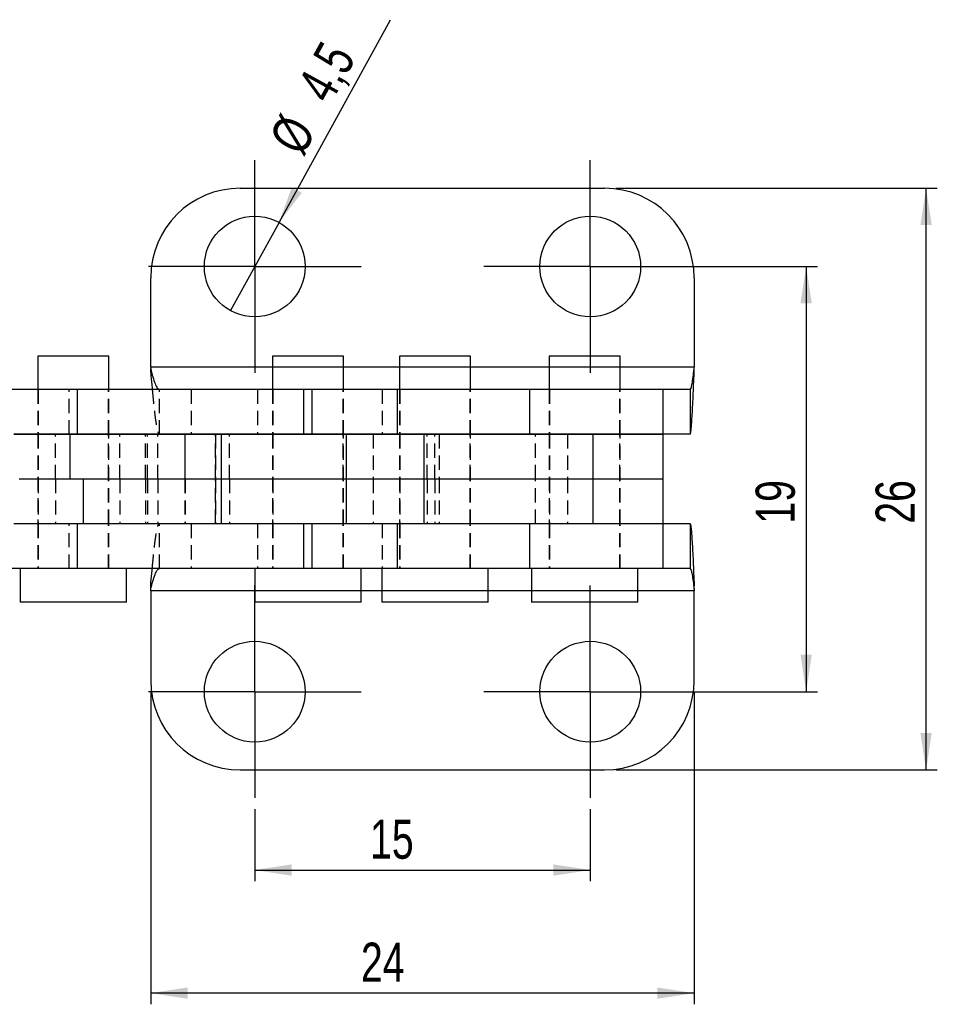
# Model space of a CAD drawing. Extents: x 23 to 201, y 8 to 142.
# Tile 6 of 28: x 64 to 105, y 8 to 52. Entities that reach past the tile are written whole.
import ezdxf

# ---------------------------------------------------------------- set-up
doc = ezdxf.new("R2010")
doc.units = 0
doc.header["$LTSCALE"] = 0.5
doc.header["$PDSIZE"] = -1
doc.linetypes.add('HIDDEN', pattern=[1.905, 1.27, -0.635])
doc.layers.get('0').update_dxf_attribs({"linetype": 'CONTINUOUS'})
doc.styles.add('SLDTEXTSTYLE0', font='TXT', dxfattribs={"width": 0.75})
doc.dimstyles.new('SLDDIMSTYLE0', dxfattribs={"dimtxt": 1.75, "dimasz": 1.651, "dimexe": 0, "dimexo": 0.0625, "dimgap": 0.4375, "dimtad": 1, "dimdec": 0, "dimrnd": 1e-09, "dimzin": 12, "dimtxsty": 'SLDTEXTSTYLE0', "dimsah": 1, "dimcen": 0.09, "dimazin": 3, "dimtfac": 1, "dimtdec": 0, "dimtofl": 0, "dimtmove": 0, "dimatfit": 3, "dimtolj": 1, "dimtzin": 12})
doc.dimstyles.new('SLDDIMSTYLE2', dxfattribs={"dimtxt": 1.75, "dimasz": 1.651, "dimexe": 0, "dimexo": 0.0625, "dimgap": 0.4375, "dimtad": 1, "dimdec": 1, "dimrnd": 1e-09, "dimzin": 12, "dimtxsty": 'SLDTEXTSTYLE0', "dimsah": 1, "dimcen": 0.09, "dimazin": 3, "dimtfac": 1, "dimtofl": 0, "dimtmove": 0, "dimatfit": 3, "dimtolj": 1, "dimtzin": 12})
doc.dimstyles.new('SLDDIMSTYLE3', dxfattribs={"dimtxt": 1.75, "dimasz": 1.651, "dimexe": 0, "dimexo": 0.0625, "dimgap": 0.4375, "dimtad": 1, "dimdec": 3, "dimrnd": 1e-09, "dimzin": 12, "dimtxsty": 'SLDTEXTSTYLE0', "dimsah": 1, "dimcen": 0.09, "dimazin": 3, "dimtfac": 1, "dimtdec": 3, "dimtofl": 0, "dimtmove": 0, "dimatfit": 3, "dimtolj": 1, "dimtzin": 12})
doc.dimstyles.new('SLDDIMSTYLE4', dxfattribs={"dimtxt": 1.75, "dimasz": 1.651, "dimexe": 0, "dimexo": 0.0625, "dimgap": 0.4375, "dimtad": 1, "dimdec": 3, "dimrnd": 1e-09, "dimzin": 12, "dimtxsty": 'SLDTEXTSTYLE0', "dimblk1": 'NONE', "dimsah": 1, "dimcen": 0, "dimazin": 3, "dimtfac": 1, "dimtdec": 3, "dimtmove": 0, "dimatfit": 3, "dimtolj": 1, "dimtzin": 12})

# ---------------------------------------------------------------- blocks, each defined once
blk = doc.blocks.new('_D_4')
at = {"color": 179, "linetype": 'CONTINUOUS'}
for p, q in [((89.89, 40.826), (99.537, 40.826)), ((99.037, 40.826), (99.037, 21.826)), ((89.89, 21.826), (99.537, 21.826))]:
    blk.add_line(p, q, dxfattribs=at)
for points in [[(99.037, 40.826), (98.783, 39.175), (99.291, 39.175)], [(99.037, 21.826), (99.291, 23.477), (98.783, 23.477)]]:
    blk.add_solid(points, dxfattribs=at)
at = {"color": 179, "linetype": 'CONTINUOUS', "insert": (96.781, 29.331, 0.1), "char_height": 1.75, "attachment_point": 1, "rotation": 90, "style": 'SLDTEXTSTYLE0'}
blk.add_mtext('19', dxfattribs=at)
blk = doc.blocks.new('_D_5')
at = {"color": 179, "linetype": 'CONTINUOUS'}
for p, q in [((69.75, 21.826), (69.75, 7.855)), ((94.032, 21.826), (94.032, 7.855)), ((94.032, 8.355), (69.75, 8.355))]:
    blk.add_line(p, q, dxfattribs=at)
for points in [[(69.75, 8.355), (71.401, 8.101), (71.401, 8.609)], [(94.032, 8.355), (92.381, 8.609), (92.381, 8.101)]]:
    blk.add_solid(points, dxfattribs=at)
at = {"color": 179, "linetype": 'CONTINUOUS', "insert": (79.142, 10.611, 5.257), "char_height": 1.75, "attachment_point": 1, "style": 'SLDTEXTSTYLE0'}
blk.add_mtext('24', dxfattribs=at)
blk = doc.blocks.new('_D_6')
at = {"color": 179, "linetype": 'CONTINUOUS'}
for p, q in [((90.532, 44.326), (104.897, 44.326)), ((104.397, 18.326), (104.397, 44.326)), ((90.532, 18.326), (104.897, 18.326))]:
    blk.add_line(p, q, dxfattribs=at)
for points in [[(104.397, 44.326), (104.143, 42.675), (104.651, 42.675)], [(104.397, 18.326), (104.651, 19.977), (104.143, 19.977)]]:
    blk.add_solid(points, dxfattribs=at)
at = {"color": 179, "linetype": 'CONTINUOUS', "insert": (102.141, 29.33, 5.257), "char_height": 1.75, "attachment_point": 1, "rotation": 90, "style": 'SLDTEXTSTYLE0'}
blk.add_mtext('26', dxfattribs=at)
blk = doc.blocks.new('_D_7')
at = {"color": 179, "linetype": 'CONTINUOUS'}
for q in [(80.466, 51.857), (73.314, 38.855)]:
    blk.add_line((75.483, 42.798), q, dxfattribs=at)
blk.add_solid([(75.483, 42.798), (76.501, 44.122), (76.056, 44.367)], dxfattribs=at)
at = {"color": 179, "linetype": 'CONTINUOUS', "char_height": 1.75, "attachment_point": 1, "rotation": 61.1848, "style": 'SLDTEXTSTYLE0'}
for s, insert in [('4,5', (76.237, 48.871, 5.257)), ('%%c', (74.989, 46.546, 5.257))]:
    blk.add_mtext(s, dxfattribs=dict(at, insert=insert))
blk = doc.blocks.new('_NONE')
blk = doc.blocks.new('_D_8')
at = {"color": 218, "linetype": 'CONTINUOUS'}
for p, q in [((74.398, 16.576), (74.398, 13.354)), ((89.39, 16.576), (89.39, 13.354)), ((74.398, 13.854), (89.39, 13.854))]:
    blk.add_line(p, q, dxfattribs=at)
for points in [[(74.398, 13.854), (76.049, 13.6), (76.049, 14.108)], [(89.39, 13.854), (87.739, 14.108), (87.739, 13.6)]]:
    blk.add_solid(points, dxfattribs=at)
at = {"color": 218, "linetype": 'CONTINUOUS', "insert": (79.549, 16.11, 5.257), "char_height": 1.75, "attachment_point": 1, "style": 'SLDTEXTSTYLE0'}
blk.add_mtext('15', dxfattribs=at)
blk = doc.blocks.new('SW_CENTERMARKSYMBOL_5')
at = {"color": 0, "linetype": 'CONTINUOUS'}
for p, q in [((0, 2.5), (0, 4.75)), ((0, 0), (0, 2.5)), ((-2.5, 0), (-4.75, 0)), ((0, 0), (-2.5, 0)), ((0, 0), (0, -2.5)), ((0, 0), (2.5, 0)), ((2.5, 0), (4.75, 0)), ((0, -2.5), (0, -4.75))]:
    blk.add_line(p, q, dxfattribs=at)
blk = doc.blocks.new('SW_CENTERMARKSYMBOL_6')
at = {"color": 0, "linetype": 'CONTINUOUS'}
for p, q in [((0, 2.5), (0, 4.75)), ((0, 0), (0, 2.5)), ((-2.5, 0), (-4.75, 0)), ((0, 0), (-2.5, 0)), ((0, 0), (0, -2.5)), ((0, 0), (2.5, 0)), ((2.5, 0), (4.75, 0)), ((0, -2.5), (0, -4.75))]:
    blk.add_line(p, q, dxfattribs=at)
blk = doc.blocks.new('SW_CENTERMARKSYMBOL_7')
at = {"color": 0, "linetype": 'CONTINUOUS'}
for p, q in [((0, 2.5), (0, 4.75)), ((0, 0), (0, 2.5)), ((-2.5, 0), (-4.75, 0)), ((0, 0), (-2.5, 0)), ((0, 0), (0, -2.5)), ((0, 0), (2.5, 0)), ((2.5, 0), (4.75, 0)), ((0, -2.5), (0, -4.75))]:
    blk.add_line(p, q, dxfattribs=at)
blk = doc.blocks.new('SW_CENTERMARKSYMBOL_8')
at = {"color": 0, "linetype": 'CONTINUOUS'}
for p, q in [((0, 2.5), (0, 4.75)), ((0, 0), (0, 2.5)), ((-2.5, 0), (-4.75, 0)), ((0, 0), (-2.5, 0)), ((0, 0), (0, -2.5)), ((0, 0), (2.5, 0)), ((2.5, 0), (4.75, 0)), ((0, -2.5), (0, -4.75))]:
    blk.add_line(p, q, dxfattribs=at)

msp = doc.modelspace()

# ---------------------------------------------------------------- linework, layer by layer
at = {"color": 7, "linetype": 'CONTINUOUS'}
for p, q in [((73.7498, 44.326244), (90.032266, 44.326244)), ((69.7498, 36.32696), (69.7498, 40.326243)), ((94.032266, 40.326243), (94.032266, 36.32696)), ((64.702136, 36.825527), (64.702136, 35.32696)), ((67.877135, 36.825527), (64.702136, 36.825527)), ((67.877135, 35.32696), (67.877135, 36.825527)), ((75.190482, 36.825527), (75.190482, 35.32696)), ((78.365482, 36.825527), (75.190482, 36.825527)), ((78.365482, 35.32696), (78.365482, 36.825527)), ((80.8623, 36.825527), (80.8623, 35.32696)), ((84.0373, 36.825527), (80.8623, 36.825527)), ((84.0373, 35.32696), (84.0373, 36.825527)), ((87.55435, 36.825527), (87.55435, 35.32696)), ((90.72935, 36.825527), (87.55435, 36.825527)), ((90.72935, 35.32696), (90.72935, 36.825527)), ((69.7498, 36.32696), (69.7498, 36.248864)), ((69.7498, 36.092671), (69.7498, 36.248864)), ((94.032266, 36.248864), (94.032266, 36.32696)), ((94.032266, 36.092671), (94.032266, 36.248864)), ((66.478037, 35.32696), (62.663249, 35.32696)), ((66.478037, 33.32696), (66.478037, 35.32696)), ((76.966384, 35.32696), (66.478037, 35.32696)), ((76.966384, 33.32696), (76.966384, 35.32696)), ((80.777982, 35.32696), (76.966384, 35.32696)), ((80.777982, 33.32696), (80.777982, 35.32696)), ((86.67664, 35.32696), (80.777982, 35.32696)), ((86.67664, 35.32696), (86.67664, 33.32696)), ((92.633919, 35.32696), (86.67664, 35.32696)), ((92.633919, 35.32696), (92.633919, 33.32696)), ((93.851081, 35.32696), (92.633919, 35.32696)), ((93.851081, 35.32696), (93.851081, 33.32696)), ((66.478037, 33.32696), (63.640389, 33.32696)), ((66.150089, 33.326244), (63.640549, 33.326244)), ((64.702136, 33.32696), (64.702136, 33.326244)), ((66.150089, 31.326243), (66.150089, 33.326244)), ((72.891927, 33.326244), (66.150089, 33.326244)), ((76.966384, 33.32696), (66.478037, 33.32696)), ((67.877135, 33.326244), (67.877135, 33.32696)), ((72.891927, 33.326244), (72.891927, 31.326243)), ((78.481509, 33.326244), (72.891927, 33.326244)), ((75.190482, 33.32696), (75.190482, 33.326244)), ((80.777982, 33.32696), (76.966384, 33.32696)), ((78.365482, 33.326244), (78.365482, 33.32696)), ((78.481509, 33.326244), (78.481509, 31.326243)), ((81.951631, 33.326244), (78.481509, 33.326244)), ((86.67664, 33.32696), (80.777982, 33.32696)), ((80.8623, 33.32696), (80.8623, 33.326244)), ((81.951631, 33.326244), (81.951631, 31.326243)), ((89.509004, 33.326244), (81.951631, 33.326244)), ((84.0373, 33.326244), (84.0373, 33.32696)), ((92.633919, 33.32696), (86.67664, 33.32696)), ((87.55435, 33.32696), (87.55435, 33.326244)), ((89.509004, 33.326244), (89.509004, 31.326243)), ((92.64185, 33.326244), (89.509004, 33.326244)), ((90.72935, 33.326244), (90.72935, 33.32696)), ((93.851081, 33.32696), (92.633919, 33.32696)), ((92.64185, 31.326243), (92.64185, 33.326244)), ((66.729365, 31.326243), (63.873154, 31.326243)), ((72.891927, 31.326243), (66.729365, 31.326243)), ((66.729365, 31.326243), (66.729365, 29.326243)), ((78.481509, 31.326243), (72.891927, 31.326243)), ((72.891927, 31.326243), (72.891927, 29.326243)), ((81.951631, 31.326243), (78.481509, 31.326243)), ((78.481509, 31.326243), (78.481509, 29.326243)), ((89.509004, 31.326243), (81.951631, 31.326243)), ((81.951631, 31.326243), (81.951631, 29.326243)), ((92.64185, 31.326243), (89.509004, 31.326243)), ((89.509004, 31.326243), (89.509004, 29.326243)), ((92.64185, 29.326243), (92.64185, 31.326243)), ((66.478037, 29.325527), (63.640389, 29.325527)), ((66.729365, 29.326243), (63.640549, 29.326243)), ((64.702136, 29.326243), (64.702136, 29.325527)), ((66.478037, 27.325527), (66.478037, 29.325527)), ((76.966384, 29.325527), (66.478037, 29.325527)), ((72.891927, 29.326243), (66.729365, 29.326243)), ((67.877135, 29.325527), (67.877135, 29.326243)), ((78.481509, 29.326243), (72.891927, 29.326243)), ((75.190482, 29.326243), (75.190482, 29.325527)), ((76.966384, 27.325527), (76.966384, 29.325527)), ((80.777982, 29.325527), (76.966384, 29.325527)), ((78.365482, 29.325527), (78.365482, 29.326243)), ((81.951631, 29.326243), (78.481509, 29.326243)), ((80.777982, 27.325527), (80.777982, 29.325527)), ((86.67664, 29.325527), (80.777982, 29.325527)), ((80.8623, 29.326243), (80.8623, 29.325527)), ((89.509004, 29.326243), (81.951631, 29.326243)), ((84.0373, 29.325527), (84.0373, 29.326243)), ((86.67664, 29.325527), (86.67664, 27.325527)), ((92.633919, 29.325527), (86.67664, 29.325527)), ((87.55435, 29.326243), (87.55435, 29.325527)), ((92.64185, 29.326243), (89.509004, 29.326243)), ((90.72935, 29.325527), (90.72935, 29.326243)), ((92.633919, 29.325527), (92.633919, 27.325527)), ((93.851081, 29.325527), (92.633919, 29.325527)), ((93.851081, 29.325527), (93.851081, 27.325527)), ((66.478037, 27.325527), (62.662666, 27.325527)), ((63.914635, 27.325527), (63.914635, 25.825527)), ((76.966384, 27.325527), (66.478037, 27.325527)), ((68.664635, 25.825527), (68.664635, 27.325527)), ((74.402982, 27.325527), (74.402982, 25.825527)), ((80.777982, 27.325527), (76.966384, 27.325527)), ((79.152982, 25.825527), (79.152982, 27.325527)), ((80.0748, 27.325527), (80.0748, 25.825527)), ((86.67664, 27.325527), (80.777982, 27.325527)), ((84.8248, 25.825527), (84.8248, 27.325527)), ((92.633919, 27.325527), (86.67664, 27.325527)), ((86.76685, 27.325527), (86.76685, 25.825527)), ((91.516851, 25.825527), (91.516851, 27.325527)), ((93.851081, 27.325527), (92.633919, 27.325527)), ((69.7498, 26.403623), (69.7498, 26.559816)), ((69.7498, 26.325527), (69.7498, 26.403623)), ((94.032266, 26.403623), (94.032266, 26.559816)), ((94.032266, 26.403623), (94.032266, 26.325527)), ((69.7498, 26.325527), (69.7498, 22.326244)), ((94.032266, 22.326244), (94.032266, 26.325527)), ((68.664635, 25.825527), (63.914635, 25.825527)), ((79.152982, 25.825527), (74.402982, 25.825527)), ((84.8248, 25.825527), (80.0748, 25.825527)), ((91.516851, 25.825527), (86.76685, 25.825527)), ((73.7498, 18.326243), (90.032266, 18.326243))]:
    msp.add_line(p, q, dxfattribs=at)
at = {"color": 8, "linetype": 'CONTINUOUS'}
for p, q in [((75.190482, 36.32696), (69.7498, 36.32696)), ((80.8623, 36.32696), (78.365482, 36.32696)), ((87.55435, 36.32696), (84.0373, 36.32696)), ((94.032266, 36.32696), (90.72935, 36.32696)), ((74.402982, 26.325527), (69.7498, 26.325527)), ((80.0748, 26.325527), (79.152982, 26.325527)), ((86.76685, 26.325527), (84.8248, 26.325527)), ((94.032266, 26.325527), (91.516851, 26.325527))]:
    msp.add_line(p, q, dxfattribs=at)
at = {"color": 7, "linetype": 'HIDDEN'}
for p, q in [((94.032266, 36.32696), (69.7498, 36.32696)), ((78.365482, 36.32696), (75.190482, 36.32696)), ((84.0373, 36.32696), (80.8623, 36.32696)), ((90.72935, 36.32696), (87.55435, 36.32696)), ((64.702136, 35.32696), (64.702136, 33.32696)), ((64.714636, 35.32696), (64.714636, 33.32696)), ((66.101234, 33.32696), (66.101234, 35.32696)), ((67.864635, 33.32696), (67.864635, 35.32696)), ((67.877135, 33.32696), (67.877135, 35.32696)), ((70.139374, 33.32696), (70.139374, 35.32696)), ((71.552222, 35.32696), (71.552222, 33.32696)), ((74.521173, 35.32696), (74.521173, 33.32696)), ((75.190482, 35.32696), (75.190482, 33.32696)), ((75.202982, 35.32696), (75.202982, 33.32696)), ((76.570001, 35.32696), (76.570001, 33.32696)), ((76.58958, 33.32696), (76.58958, 35.32696)), ((78.352982, 33.32696), (78.352982, 35.32696)), ((78.365482, 33.32696), (78.365482, 35.32696)), ((80.09173, 35.32696), (80.09173, 33.32696)), ((80.8623, 35.32696), (80.8623, 33.32696)), ((80.8748, 35.32696), (80.8748, 33.32696)), ((84.0248, 33.32696), (84.0248, 35.32696)), ((84.0373, 33.32696), (84.0373, 35.32696)), ((87.55435, 35.32696), (87.55435, 33.32696)), ((87.56685, 35.32696), (87.56685, 33.32696)), ((90.71685, 33.32696), (90.71685, 35.32696)), ((90.72935, 33.32696), (90.72935, 35.32696)), ((64.702136, 33.326244), (64.702136, 29.326243)), ((64.714636, 33.326244), (64.714636, 31.326243)), ((65.496979, 31.326243), (65.496979, 33.326244)), ((67.864635, 31.326243), (67.864635, 33.326244)), ((67.877135, 29.326243), (67.877135, 33.326244)), ((68.371465, 31.326243), (68.371465, 33.326244)), ((69.523304, 31.326243), (69.523304, 33.326244)), ((69.601612, 31.326243), (69.601612, 33.326244)), ((70.068213, 31.326243), (70.068213, 33.326244)), ((71.274354, 33.326244), (71.274354, 31.326243)), ((71.296971, 31.326243), (71.296971, 33.326244)), ((72.641035, 33.326244), (72.641035, 31.326243)), ((72.64214, 33.326244), (72.64214, 31.326243)), ((72.643521, 31.326243), (72.643521, 33.326244)), ((73.265354, 31.326243), (73.265354, 33.326244)), ((75.190482, 33.326244), (75.190482, 29.326243)), ((75.202982, 33.326244), (75.202982, 31.326243)), ((78.352982, 31.326243), (78.352982, 33.326244)), ((78.365482, 29.326243), (78.365482, 33.326244)), ((79.686776, 33.326244), (79.686776, 31.326243)), ((80.8623, 33.326244), (80.8623, 29.326243)), ((80.8748, 33.326244), (80.8748, 31.326243)), ((82.097948, 31.326243), (82.097948, 33.326244)), ((82.4498, 31.326243), (82.4498, 33.326244)), ((82.633396, 33.326244), (82.633396, 31.326243)), ((84.0248, 31.326243), (84.0248, 33.326244)), ((84.0373, 29.326243), (84.0373, 33.326244)), ((86.9498, 31.326243), (86.9498, 33.326244)), ((87.55435, 33.326244), (87.55435, 29.326243)), ((87.56685, 33.326244), (87.56685, 31.326243)), ((88.36915, 33.326244), (88.36915, 31.326243)), ((90.71685, 31.326243), (90.71685, 33.326244)), ((90.72935, 29.326243), (90.72935, 33.326244)), ((64.714636, 31.326243), (64.714636, 29.326243)), ((65.496979, 31.326243), (65.496979, 29.326243)), ((67.864635, 29.326243), (67.864635, 31.326243)), ((68.371465, 31.326243), (68.371465, 29.326243)), ((69.523304, 31.326243), (69.523304, 29.326243)), ((69.601612, 31.326243), (69.601612, 29.326243)), ((70.068213, 31.326243), (70.068213, 29.326243)), ((71.274354, 31.326243), (71.274354, 29.326243)), ((71.296971, 31.326243), (71.296971, 29.326243)), ((72.641035, 31.326243), (72.641035, 29.326243)), ((72.64214, 31.326243), (72.64214, 29.326243)), ((72.643521, 29.326243), (72.643521, 31.326243)), ((73.265354, 31.326243), (73.265354, 29.326243)), ((75.202982, 31.326243), (75.202982, 29.326243)), ((78.352982, 29.326243), (78.352982, 31.326243)), ((79.686776, 31.326243), (79.686776, 29.326243)), ((80.8748, 31.326243), (80.8748, 29.326243)), ((82.097948, 31.326243), (82.097948, 29.326243)), ((82.4498, 31.326243), (82.4498, 29.326243)), ((82.633396, 31.326243), (82.633396, 29.326243)), ((84.0248, 29.326243), (84.0248, 31.326243)), ((86.9498, 29.326243), (86.9498, 31.326243)), ((87.56685, 31.326243), (87.56685, 29.326243)), ((88.36915, 31.326243), (88.36915, 29.326243)), ((90.71685, 29.326243), (90.71685, 31.326243)), ((64.702136, 29.325527), (64.702136, 27.325527)), ((64.714636, 29.325527), (64.714636, 27.325527)), ((66.101234, 27.325527), (66.101234, 29.325527)), ((67.864635, 27.325527), (67.864635, 29.325527)), ((67.877135, 27.325527), (67.877135, 29.325527)), ((70.139374, 27.325527), (70.139374, 29.325527)), ((71.552222, 29.325527), (71.552222, 27.325527)), ((74.521173, 29.325527), (74.521173, 27.325527)), ((75.190482, 29.325527), (75.190482, 27.325527)), ((75.202982, 29.325527), (75.202982, 27.325527)), ((76.570001, 29.325527), (76.570001, 27.325527)), ((76.58958, 27.325527), (76.58958, 29.325527)), ((78.352982, 27.325527), (78.352982, 29.325527)), ((78.365482, 27.325527), (78.365482, 29.325527)), ((80.09173, 29.325527), (80.09173, 27.325527)), ((80.8623, 29.325527), (80.8623, 27.325527)), ((80.8748, 29.325527), (80.8748, 27.325527)), ((84.0248, 27.325527), (84.0248, 29.325527)), ((84.0373, 27.325527), (84.0373, 29.325527)), ((87.55435, 29.325527), (87.55435, 27.325527)), ((87.56685, 29.325527), (87.56685, 27.325527)), ((90.71685, 27.325527), (90.71685, 29.325527)), ((90.72935, 27.325527), (90.72935, 29.325527)), ((94.032266, 26.325527), (69.7498, 26.325527)), ((79.152982, 26.325527), (74.402982, 26.325527)), ((84.8248, 26.325527), (80.0748, 26.325527)), ((91.516851, 26.325527), (86.76685, 26.325527))]:
    msp.add_line(p, q, dxfattribs=at)
at = {"color": 7, "linetype": 'CONTINUOUS'}
for centre in [(74.398136, 40.826243), (89.3898, 40.826243), (74.398136, 21.826243), (89.3898, 21.826243)]:
    msp.add_circle(centre, 2.25, dxfattribs=at)
for centre, start, end in [((73.7498, 40.326243), 90, 180), ((90.032266, 40.326243), 0, 90), ((73.7498, 22.326243), 180, 270), ((90.032266, 22.326243), 270, 0)]:
    msp.add_arc(centre, 4, start, end, dxfattribs=at)
for points, knots in [([(69.7498, 36.248864), (69.782264, 36.125791), (69.847194, 35.879646), (69.944587, 35.577331), (70.041981, 35.367595), (70.10691, 35.340505), (70.139374, 35.32696)], [0, 0, 0, 0, 0.2500003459, 0.4999999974, 0.7500001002, 1, 1, 1, 1]), ([(69.7498, 36.092671), (69.766032, 35.905877), (69.788931, 35.642369), (69.81183, 35.398079), (69.818496, 35.32696)], [0, 0, 0, 0, 0.708874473, 1, 1, 1, 1]), ([(93.851081, 35.32696), (93.86618, 35.340505), (93.896377, 35.367595), (93.941674, 35.577331), (93.986969, 35.879646), (94.017167, 36.125791), (94.032266, 36.248864)], [0, 0, 0, 0, 0.249999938, 0.500000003, 0.749999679, 1, 1, 1, 1]), ([(93.851081, 33.32696), (93.858631, 33.337038), (93.873729, 33.357195), (93.896377, 33.518414), (93.919025, 33.769639), (93.941674, 34.111644), (93.964322, 34.529965), (93.98697, 35.010959), (94.009617, 35.537012), (94.024717, 35.907451), (94.032266, 36.092671)], [0, 0, 0, 0, 0.125000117, 0.249999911, 0.37499986, 0.499999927, 0.624999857, 0.749999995, 0.874999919, 1, 1, 1, 1]), ([(93.851081, 29.325527), (93.858631, 29.315449), (93.873729, 29.295292), (93.896377, 29.134073), (93.919025, 28.882848), (93.941674, 28.540843), (93.964322, 28.122522), (93.98697, 27.641528), (94.009617, 27.115475), (94.024717, 26.745036), (94.032266, 26.559816)], [0, 0, 0, 0, 0.125000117, 0.249999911, 0.37499986, 0.499999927, 0.624999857, 0.749999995, 0.874999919, 1, 1, 1, 1]), ([(69.7498, 26.559816), (69.766032, 26.74661), (69.788931, 27.010118), (69.81183, 27.254408), (69.818496, 27.325527)], [0, 0, 0, 0, 0.708874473, 1, 1, 1, 1]), ([(69.7498, 26.403623), (69.782264, 26.526696), (69.847194, 26.77284), (69.944587, 27.075156), (70.041981, 27.284892), (70.10691, 27.311982), (70.139374, 27.325527)], [0, 0, 0, 0, 0.2500003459, 0.4999999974, 0.7500001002, 1, 1, 1, 1]), ([(93.851081, 27.325527), (93.86618, 27.311982), (93.896377, 27.284892), (93.941674, 27.075156), (93.986969, 26.772841), (94.017167, 26.526696), (94.032266, 26.403623)], [0, 0, 0, 0, 0.249999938, 0.500000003, 0.749999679, 1, 1, 1, 1])]:
    msp.add_open_spline(points, degree=3, knots=knots, dxfattribs=at)
at = {"color": 7, "linetype": 'HIDDEN'}
for points in [[(69.818496, 35.32696), (69.828062, 35.222819), (69.85386, 34.941961), (69.895889, 34.530987), (69.944587, 34.11137), (69.993284, 33.769712), (70.041981, 33.518394), (70.090677, 33.3572), (70.123141, 33.33704), (70.139374, 33.32696)], [(69.818496, 27.325527), (69.828062, 27.429668), (69.85386, 27.710526), (69.895889, 28.1215), (69.944587, 28.541117), (69.993284, 28.882775), (70.041981, 29.134092), (70.090677, 29.295287), (70.123141, 29.315447), (70.139374, 29.325527)]]:
    msp.add_open_spline(points, degree=3, knots=[0, 0, 0, 0, 0.089434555, 0.241195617, 0.39295645, 0.544717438, 0.696478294, 0.848238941, 1, 1, 1, 1], dxfattribs=at)
at = {"color": 179, "linetype": 'CONTINUOUS'}
for p in [(89.3898, 40.826243), (89.3898, 21.826243)]:
    msp.add_point(p, dxfattribs=at)

# ---------------------------------------------------------------- block references
for name, p in [('SW_CENTERMARKSYMBOL_6', (74.398136, 40.826243)), ('SW_CENTERMARKSYMBOL_5', (74.398136, 21.826243))]:
    msp.add_blockref(name, p, dxfattribs=at)
at = {"color": 218, "linetype": 'CONTINUOUS'}
for name, p in [('SW_CENTERMARKSYMBOL_8', (89.3898, 40.826243)), ('SW_CENTERMARKSYMBOL_7', (89.3898, 21.826243))]:
    msp.add_blockref(name, p, dxfattribs=at)

# ---------------------------------------------------------------- dimensions: what is measured, and where the dimension line sits
at = {"color": 179, "linetype": 'CONTINUOUS'}
dim = msp.add_diameter_dim_2p(p1=(73.313668, 38.854841), p2=(75.482604, 42.797646), dimstyle='SLDDIMSTYLE4', dxfattribs=at)
dim.commit()
dim.dimension.update_dxf_attribs({"geometry": '_D_7', "text_midpoint": (78.760008, 48.755475), "dimtype": 163})
for base, p1, p2, dimstyle, picture, middle in [((104.397297, 44.326243), (90.032266, 18.326243), (90.032266, 44.326243), 'SLDDIMSTYLE3', '_D_6', (104.397297, 31.334326)), ((99.037291, 21.826243), (89.3898, 40.826243), (89.3898, 21.826243), 'SLDDIMSTYLE2', '_D_4', (99.037291, 31.335019))]:
    dim = msp.add_linear_dim(base=base, p1=p1, p2=p2, angle=90, dimstyle=dimstyle, dxfattribs=at)
    dim.commit()
    dim.dimension.update_dxf_attribs({"geometry": picture, "text_midpoint": middle, "dimtype": 160})
dim = msp.add_linear_dim(base=(69.7498, 8.354757), p1=(94.032266, 22.326243), p2=(69.7498, 22.326243), dimstyle='SLDDIMSTYLE0', dxfattribs=at)
dim.commit()
dim.dimension.update_dxf_attribs({"geometry": '_D_5', "text_midpoint": (81.146172, 8.354757), "dimtype": 160})
at = {"color": 218, "linetype": 'CONTINUOUS'}
dim = msp.add_linear_dim(base=(89.3898, 13.854304), p1=(74.398136, 17.076243), p2=(89.3898, 17.076243), dimstyle='SLDDIMSTYLE0', dxfattribs=at)
dim.commit()
dim.dimension.update_dxf_attribs({"geometry": '_D_8', "text_midpoint": (81.553486, 13.854304), "dimtype": 160})

doc.saveas('drawing.dxf')
